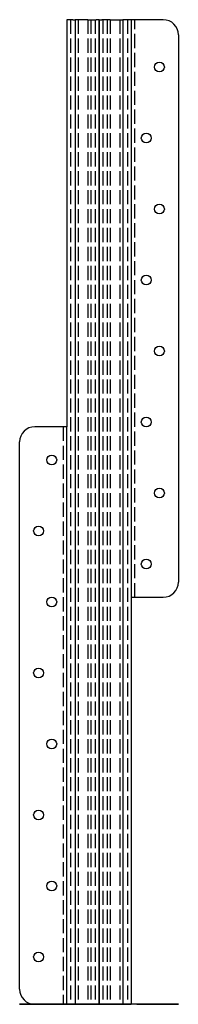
# Model space of a CAD drawing. Header units: millimetres. Extents: x -42 to 42, y 0 to 520.
import ezdxf

# ---------------------------------------------------------------- set-up
doc = ezdxf.new("R2010")
doc.units = ezdxf.units.MM
doc.header["$LTSCALE"] = 50
doc.linetypes.add('ALLCAD_Strich', pattern=[0.2, 0.15, -0.05])
for name, color, linetype in [('BESCH_KONT_sich_schn_ansi_2d', 40, 'Continuous'), ('BESCH_KONT_sich_schn_grun_2d', 10, 'Continuous'), ('BESCH_KONT_sich_schn_seit_2d', 160, 'Continuous')]:
    doc.layers.add(name, color=color, linetype=linetype)

msp = doc.modelspace()

# ---------------------------------------------------------------- linework, layer by layer
at = {"layer": 'BESCH_KONT_sich_schn_ansi_2d', "linetype": 'Continuous'}
for p, q in [((-42, 0), (-42, 0, -2)), ((-34, 0), (-42, 0)), ((-42, 0, -2), (-34, 0, -2)), ((-20, 0, -2), (-34, 0, -2)), ((-34, 0), (-20, 0)), ((-17, 0, -30), (-19, 0, -30)), ((-19, 0, -30), (-19, 0, -3)), ((-17, 0, -3), (-17, 0, -30)), ((-17, 0, -39.5), (-17, 0, -10.5)), ((-15, 0, -10.5), (-15, 0, -39.5)), ((-14.36, 0, -39.98), (-9.94, 0, -38.7)), ((-9.94, 0, -11.3), (-14.36, 0, -10.02)), ((-9.39, 0, -40.63), (-13.81, 0, -41.9)), ((-13.81, 0, -8.1), (-9.39, 0, -9.37)), ((-11.08, 0, -4.81), (-12.7, 0, -3.63)), ((-12.7, 0, -46.37), (-11.08, 0, -45.19)), ((-2.5, 0, -6.47), (-6.9, 0, -3.93)), ((-6.9, 0, -46.07), (-2.5, 0, -43.53)), ((-4.3, 0, -40.63), (-5.92, 0, -41.81)), ((-5.92, 0, -8.19), (-4.3, 0, -9.37)), ((-1.5, 0, -45.26), (-5.9, 0, -47.8)), ((-5.9, 0, -2.2), (-1.5, 0, -4.74)), ((-2, 0, -42.66), (-2, 0, -7.34)), ((0, 0, -7.34), (0, 0, -42.66)), ((0, 0, -7.34), (0, 0, -42.66)), ((1.5, 0, -45.26), (5.9, 0, -47.8)), ((5.9, 0, -2.2), (1.5, 0, -4.74)), ((2, 0, -42.66), (2, 0, -7.34)), ((2.5, 0, -6.47), (6.9, 0, -3.93)), ((6.9, 0, -46.07), (2.5, 0, -43.53)), ((4.3, 0, -9.37), (5.92, 0, -8.19)), ((5.92, 0, -41.81), (4.3, 0, -40.63)), ((9.39, 0, -9.37), (13.81, 0, -8.1)), ((13.81, 0, -41.9), (9.39, 0, -40.63)), ((14.36, 0, -10.02), (9.94, 0, -11.3)), ((9.94, 0, -38.7), (14.36, 0, -39.98)), ((11.08, 0, -4.81), (12.7, 0, -3.63)), ((12.7, 0, -46.37), (11.08, 0, -45.19)), ((15, 0, -39.5), (15, 0, -10.5)), ((19, 0, -30), (17, 0, -30)), ((17, 0, -10.5), (17, 0, -3)), ((17, 0, -10.5), (17, 0, -39.5)), ((19, 0, -3), (19, 0, -30)), ((20, 0), (34, 0)), ((34, 0, -2), (20, 0, -2)), ((42, 0), (34, 0)), ((34, 0, -2), (42, 0, -2)), ((42, 0, -2), (42, 0))]:
    msp.add_line(p, q, dxfattribs=at)
at = {"layer": 'BESCH_KONT_sich_schn_ansi_2d', "linetype": 'ALLCAD_Strich'}
for p, q in [((-34.6, 0), (-34.6, 0, -2)), ((-29.4, 0), (-29.4, 0, -2)), ((-27.6, 0), (-27.6, 0, -2)), ((-22.4, 0), (-22.4, 0, -2)), ((22.4, 0), (22.4, 0, -2)), ((27.6, 0), (27.6, 0, -2)), ((29.4, 0), (29.4, 0, -2)), ((34.6, 0), (34.6, 0, -2))]:
    msp.add_line(p, q, dxfattribs=at)
at = {"layer": 'BESCH_KONT_sich_schn_ansi_2d', "linetype": 'Continuous', "extrusion": (0, -1, 0)}
for centre, radius, start, end in [((-20, -3), 1, 0, 90), ((-20, -3), 3, 0, 90), ((-14.5, -39.5), 2.5, 180, 286.1105), ((-14.5, -10.5), 2.5, 73.8895, 180), ((-14.5, -39.5), 0.5, 180, 286.1105), ((-14.5, -10.5), 0.5, 73.8895, 180), ((-8.5, -6.7), 5.2, 60, 143.8711), ((-8.5, -43.3), 5.2, 216.1289, 300), ((-8.5, -6.7), 3.2, 60, 143.8711), ((-8.5, -43.3), 3.2, 216.1289, 300), ((-8.5, -43.7), 5.2, 36.1289, 106.1105), ((-8.5, -6.3), 5.2, 253.8895, 323.8711), ((-8.5, -43.7), 3.2, 36.1289, 106.1105), ((-8.5, -6.3), 3.2, 253.8895, 323.8711), ((-3, -7.34), 1, 0, 60), ((-3, -42.66), 1, 300, 0), ((-3, -42.66), 3, 300, 0), ((-3, -7.34), 3, 0, 60), ((3, -42.66), 3, 180, 240), ((3, -7.34), 3, 120, 180), ((3, -7.34), 1, 120, 180), ((3, -42.66), 1, 180, 240), ((8.5, -6.3), 5.2, 216.1289, 286.1105), ((8.5, -43.7), 5.2, 73.8895, 143.8711), ((8.5, -6.7), 5.2, 36.1289, 120), ((8.5, -43.3), 5.2, 240, 323.8711), ((8.5, -6.3), 3.2, 216.1289, 286.1105), ((8.5, -43.7), 3.2, 73.8895, 143.8711), ((8.5, -6.7), 3.2, 36.1289, 120), ((8.5, -43.3), 3.2, 240, 323.8711), ((14.5, -10.5), 2.5, 0, 106.1105), ((14.5, -39.5), 2.5, 253.8895, 0), ((14.5, -10.5), 0.5, 0, 106.1105), ((14.5, -39.5), 0.5, 253.8895, 0), ((20, -3), 3, 90, 180), ((20, -3), 1, 90, 180)]:
    msp.add_arc(centre, radius, start, end, dxfattribs=at)
at = {"layer": 'BESCH_KONT_sich_schn_grun_2d', "linetype": 'Continuous'}
for p, q in [((-13.81, 520), (-17, 520)), ((-17, 520), (-17, 305)), ((-13.81, 520), (-12.7, 520)), ((-5.9, 520), (-12.7, 520)), ((-12.7, 520), (-12.7, 0)), ((-5.9, 520), (-1.5, 520)), ((0, 520), (-1.5, 520)), ((0, 520), (0, 0)), ((0, 520), (1.5, 520)), ((0, 520), (0, 0)), ((5.9, 520), (1.5, 520)), ((5.9, 520), (12.7, 520)), ((12.7, 520), (12.7, 0)), ((13.81, 520), (12.7, 520)), ((17, 520), (13.81, 520)), ((17, 520), (17, 215)), ((20, 520), (17, 520)), ((34, 520), (20, 520)), ((42, 512), (42, 223)), ((-20, 305), (-34, 305)), ((-17, 305), (-20, 305)), ((-17, 0), (-17, 305)), ((-42, 8), (-42, 297)), ((17, 215), (20, 215)), ((17, 215), (17, 0)), ((20, 215), (34, 215)), ((-34, 0), (-20, 0)), ((-20, 0), (-17, 0)), ((-17, 0), (-13.81, 0)), ((-13.81, 0), (-12.7, 0)), ((-12.7, 0), (-5.9, 0)), ((-5.9, 0), (-1.5, 0)), ((-1.5, 0), (0, 0)), ((1.5, 0), (0, 0)), ((5.9, 0), (1.5, 0)), ((12.7, 0), (5.9, 0)), ((12.7, 0), (13.81, 0)), ((13.81, 0), (17, 0))]:
    msp.add_line(p, q, dxfattribs=at)
at = {"layer": 'BESCH_KONT_sich_schn_grun_2d', "linetype": 'ALLCAD_Strich'}
for p, q in [((-15, 520), (-15, 0)), ((-11.08, 520), (-11.08, 0)), ((-5.92, 520), (-5.92, 0)), ((-4.3, 520), (-4.3, 0)), ((-2, 520), (-2, 0)), ((2, 520), (2, 0)), ((4.3, 520), (4.3, 0)), ((5.92, 520), (5.92, 0)), ((11.08, 520), (11.08, 0)), ((15, 520), (15, 0)), ((19, 215), (19, 520)), ((-19, 305), (-19, 0))]:
    msp.add_line(p, q, dxfattribs=at)
at = {"layer": 'BESCH_KONT_sich_schn_grun_2d', "linetype": 'Continuous'}
for centre in [(32, 495), (25, 457.5), (32, 420), (25, 382.5), (32, 345), (25, 307.5), (-25, 287.5), (32, 270), (-32, 250), (25, 232.5), (-25, 212.5), (-32, 175), (-25, 137.5), (-32, 100), (-25, 62.5), (-32, 25)]:
    msp.add_circle(centre, 2.6, dxfattribs=at)
for centre, start, end in [((34, 512), 0, 90), ((-34, 297), 90, 180), ((34, 223), 270, 0), ((-34, 8), 180, 270)]:
    msp.add_arc(centre, 8, start, end, dxfattribs=at)
at = {"layer": 'BESCH_KONT_sich_schn_seit_2d', "linetype": 'Continuous'}
for p, q in [((0, 520), (0, 520, -1.5)), ((0, 305), (0, 520)), ((0, 520, -39.5), (0, 520, -42)), ((0, 520, -8), (0, 520, -10.5)), ((0, 520, -10.5), (0, 520, -39.5)), ((0, 520, -1.5), (0, 520, -3.63)), ((0, 520, -3.63), (0, 520, -4.81)), ((0, 520, -3.63), (0, 305, -3.63)), ((0, 520, -4.81), (0, 305, -4.81)), ((0, 520, -4.81), (0, 520, -6.47)), ((0, 520, -7.34), (0, 520, -6.47)), ((0, 520, -7.34), (0, 520, -8)), ((0, 520, -42), (0, 520, -42.66)), ((0, 520, -43.53), (0, 520, -42.66)), ((0, 520, -45.19), (0, 520, -43.53)), ((0, 520, -46.37), (0, 520, -45.19)), ((0, 520, -45.19), (0, 0, -45.19)), ((0, 520, -46.37), (0, 520, -48.5)), ((0, 520, -46.37), (0, 0, -46.37)), ((0, 520, -42), (0, 0, -42)), ((0, 520, -8), (0, 305, -8)), ((0, 520, -1.5), (0, 305, -1.5)), ((0, 520, -48.5), (0, 0, -48.5)), ((0, 305, -3), (0, 305, -30)), ((0, 0, -30), (0, 305, -30)), ((0, 305), (0, 305, -2)), ((0, 297), (0, 305)), ((0, 305, -2), (0, 297, -2)), ((0, 305, -2), (0, 305, -3)), ((0, 8), (0, 297)), ((0, 8, -2), (0, 297, -2)), ((0, 0), (0, 8)), ((0, 8, -2), (0, 0, -2)), ((0, 0, -30), (0, 0, -3)), ((0, 0, -3), (0, 0, -2)), ((0, 0, -2), (0, 0)), ((0, 0, -42), (0, 0, -39.5)), ((0, 0, -39.5), (0, 0, -30)), ((0, 0, -42.66), (0, 0, -42)), ((0, 0, -43.53), (0, 0, -42.66)), ((0, 0, -45.19), (0, 0, -43.53)), ((0, 0, -46.37), (0, 0, -45.19)), ((0, 0, -48.5), (0, 0, -46.37))]:
    msp.add_line(p, q, dxfattribs=at)
at = {"layer": 'BESCH_KONT_sich_schn_seit_2d', "linetype": 'ALLCAD_Strich'}
for p, q in [((0, 520, -2), (0, 305, -2)), ((0, 305, -30), (0, 520, -30)), ((0, 520, -41.81), (0, 0, -41.81)), ((0, 520, -40.63), (0, 0, -40.63)), ((0, 520, -9.37), (0, 0, -9.37)), ((0, 520, -8.19), (0, 0, -8.19)), ((0, 520, -40.5), (0, 0, -40.5)), ((0, 520, -38.5), (0, 0, -38.5)), ((0, 520, -40), (0, 0, -40)), ((0, 520, -10), (0, 0, -10)), ((0, 520, -11.5), (0, 0, -11.5)), ((0, 520, -9.5), (0, 0, -9.5)), ((0, 520, -3.5), (0, 0, -3.5)), ((0, 520, -46.5), (0, 0, -46.5)), ((0, 497.6), (0, 497.6, -2)), ((0, 492.4), (0, 492.4, -2)), ((0, 460.1), (0, 460.1, -2)), ((0, 454.9), (0, 454.9, -2)), ((0, 422.6), (0, 422.6, -2)), ((0, 417.4), (0, 417.4, -2)), ((0, 385.1), (0, 385.1, -2)), ((0, 379.9), (0, 379.9, -2)), ((0, 347.6), (0, 347.6, -2)), ((0, 342.4), (0, 342.4, -2)), ((0, 310.1), (0, 310.1, -2)), ((0, 305, -3.63), (0, 0, -3.63)), ((0, 305, -4.81), (0, 0, -4.81)), ((0, 305, -8), (0, 0, -8)), ((0, 305, -1.5), (0, 0, -1.5)), ((0, 304.9), (0, 304.9, -2)), ((0, 290.1), (0, 290.1, -2)), ((0, 284.9), (0, 284.9, -2)), ((0, 272.6), (0, 272.6, -2)), ((0, 267.4), (0, 267.4, -2)), ((0, 252.6), (0, 252.6, -2)), ((0, 247.4), (0, 247.4, -2)), ((0, 235.1), (0, 235.1, -2)), ((0, 229.9), (0, 229.9, -2)), ((0, 215.1), (0, 215.1, -2)), ((0, 215, -30), (0, 215, -3)), ((0, 215, -3), (0, 215)), ((0, 209.9), (0, 209.9, -2)), ((0, 177.6), (0, 177.6, -2)), ((0, 172.4), (0, 172.4, -2)), ((0, 140.1), (0, 140.1, -2)), ((0, 134.9), (0, 134.9, -2)), ((0, 102.6), (0, 102.6, -2)), ((0, 97.4), (0, 97.4, -2)), ((0, 65.1), (0, 65.1, -2)), ((0, 59.9), (0, 59.9, -2)), ((0, 27.6), (0, 27.6, -2)), ((0, 22.4), (0, 22.4, -2))]:
    msp.add_line(p, q, dxfattribs=at)

doc.saveas('drawing.dxf')
